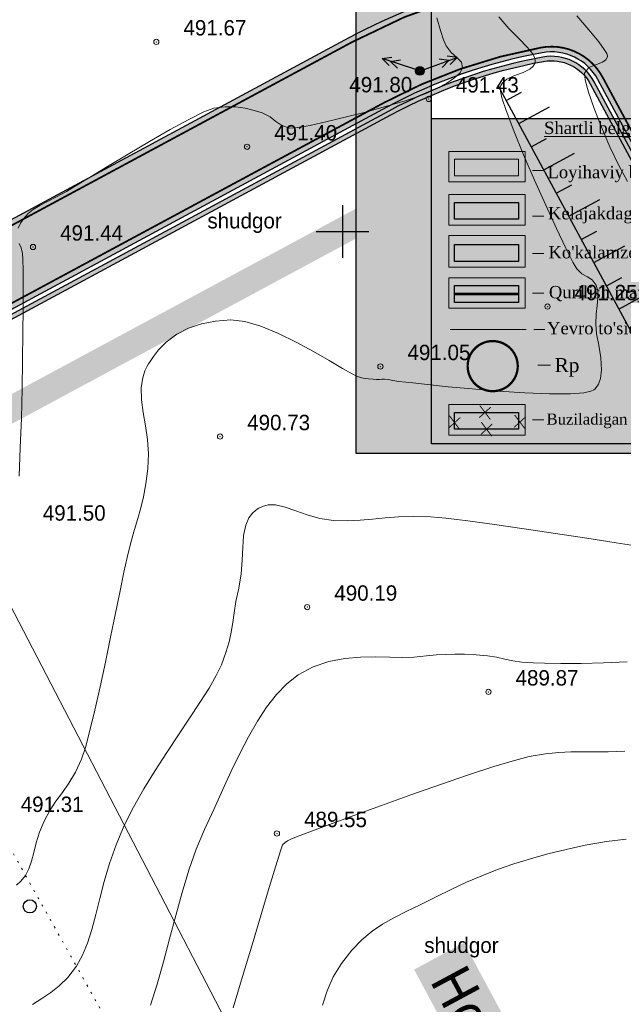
# Model space of a CAD drawing. Extents: x -516234 to 73329, y -4499813 to 47259.
# Tile 26 of 141: x 29548 to 29582, y 36943 to 36999. Entities that reach past the tile are written whole.
import ezdxf

# ---------------------------------------------------------------- set-up
doc = ezdxf.new("R2010")
doc.units = 0
doc.header["$LTSCALE"] = 0.5
doc.header["$MEASUREMENT"] = 0
doc.header["$PDMODE"] = 32
doc.header["$PDSIZE"] = 0.3
for name, pattern in [('( Hidden )', [0.375, 0.25, -0.125]), ('G_BUILDING_LINE', [3, 2, -1]), ('РА_КОНТУРЫ', [1.5, 0, -1.5])]:
    doc.linetypes.add(name, pattern=pattern)
for name, color, linetype in [('(001) Сетка', 92, 'Continuous'), ('(004) Точки рельефа', 7, 'Continuous'), ('(007) Здания', 7, 'Continuous'), ('(019) Связь', 3, 'ИК_КАБ_СВЯЗИ'), ('(022) Возд. Линии', 7, 'Continuous'), ('(031) Горизонтали', 42, 'Continuous'), ('(037) Контуры', 7, 'Continuous'), ('(038) Деревья', 7, 'Continuous'), ('01_Red', 7, 'Continuous'), ('1 devor', 7, 'Continuous'), ('108', 7, 'Continuous'), ('7_газон', 7, 'Continuous'), ('STOYANKA', 7, 'Continuous'), ("YO'LLLLLLLLLLLLLLLLLLLLL", 7, 'Continuous'), ('экспликация', 7, 'Continuous')]:
    doc.layers.add(name, color=color, linetype=linetype)
doc.layers.add('(032) Горизонтали утолщенные', color=32, linetype='Continuous', lineweight=30)
doc.layers.add('.', color=7, linetype='Continuous', lineweight=15)
doc.styles.add('BM-431', font='bm431.ttf')
doc.styles.add('D-431', font='d431.ttf')
doc.styles.add('MtXpl_Times_New_Roma', font='times.ttf')
doc.styles.get("Standard").update_dxf_attribs({"font": 'times.ttf'})
doc.linetypes.add('ИК_КАБ_СВЯЗИ', pattern='A,4,["o",Standard,S=0.5,R=0,X=0,Y=-0.125],4,-2', length=10)
doc.linetypes.add('ограждение2', pattern='A,0.25,-0.1,[132,ltypeshp.shx,S=0.1,R=0,X=-0.1,Y=0],-0.1,1', length=1.45)

# ---------------------------------------------------------------- blocks, each defined once
blk = doc.blocks.new('9633')
at = {"layer": '(031) Горизонтали', "color": 42, "linetype": 'Continuous', "lineweight": 0}
for points in [[(28613.18655056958, 36999.50616617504), (28613.86068361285, 36998.71808444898), (28614.42226600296, 36998.03572562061), (28614.74272415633, 36997.6019376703), (28614.88404426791, 36997.35997716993), (28614.92257303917, 36997.24479990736), (28614.92342591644, 36997.20233514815), (28614.90493243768, 36997.13217297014), (28614.82819203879, 36997.01464007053), (28614.63561628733, 36996.88158335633), (28614.29561866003, 36996.74643319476), (28613.86836989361, 36996.56299540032), (28613.6090960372, 36996.25661083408), (28613.644242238, 36995.86648180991), (28613.84122404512, 36995.16207200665), (28614.1657535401, 36994.23332706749), (28614.58354280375, 36993.17019263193), (28615.0603039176, 36992.06261434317), (28615.56174896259, 36991.00053783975), (28616.05359002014, 36990.07390876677)], [(28616.89849955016, 36969.28253194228), (28615.42293549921, 36969.51519610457), (28613.75009619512, 36969.7757389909), (28611.97414346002, 36970.04746088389), (28610.1892391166, 36970.31366206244), (28608.48954498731, 36970.55764281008), (28606.9692228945, 36970.76270340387), (28605.72243466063, 36970.91214412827), (28604.84334210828, 36970.98926526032), (28603.87350332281, 36971.01333021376), (28603.0258904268, 36970.98727259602), (28602.26374497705, 36970.9305747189), (28601.55030853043, 36970.86271889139), (28600.84882264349, 36970.80318742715), (28600.12252887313, 36970.7714626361), (28599.33466877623, 36970.78702683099), (28598.54581788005, 36970.898484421), (28597.83305136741, 36971.10199002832), (28597.18436027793, 36971.33835128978), (28596.58773565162, 36971.54837584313), (28596.031168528, 36971.67287132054), (28595.60668620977, 36971.67110950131), (28595.29640609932, 36971.59077388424), (28595.09196001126, 36971.49248788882), (28594.99017094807, 36971.42850559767), (28594.8927374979, 36971.3570277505), (28594.72225331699, 36971.20052346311), (28594.5216277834, 36970.93352329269), (28594.34058481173, 36970.52189242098), (28594.21809466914, 36969.92771387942), (28594.16540579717, 36969.25770670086), (28594.13371768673, 36968.52543538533), (28594.07422982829, 36967.74446443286), (28593.93814171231, 36966.9283583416), (28593.78190141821, 36966.17298334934), (28593.67628914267, 36965.5356107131), (28593.59400255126, 36964.97191246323), (28593.5077393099, 36964.43756063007), (28593.39019708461, 36963.88822724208), (28593.21407354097, 36963.27958433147), (28592.95206634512, 36962.56730392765), (28592.66187373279, 36961.96142302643), (28592.2474452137, 36961.24481179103), (28591.73350018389, 36960.43337962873), (28591.14475803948, 36959.54303595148), (28590.50593817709, 36958.5896901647), (28589.84175999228, 36957.58925167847), (28589.17694288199, 36956.55762990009), (28588.53620624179, 36955.51073423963), (28587.9442694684, 36954.46447410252), (28587.42585195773, 36953.43475890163), (28586.95539009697, 36952.32467614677), (28586.58066339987, 36951.25628676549), (28586.27859992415, 36950.23524707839), (28586.02612772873, 36949.26721341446), (28585.80017487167, 36948.35784209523), (28585.57766941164, 36947.51278944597), (28585.33553940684, 36946.73771179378), (28585.05071291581, 36946.03826546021), (28584.70011799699, 36945.42010677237), (28584.20793988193, 36944.77862154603), (28583.72744877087, 36944.29609964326), (28583.24391179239, 36943.9151568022), (28582.7425960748, 36943.57840876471), (28582.20876874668, 36943.2284712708)], [(28615.90149961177, 36957.66167117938), (28614.96556284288, 36957.61829290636), (28614.18248032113, 36957.61052418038), (28613.49265503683, 36957.61664410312), (28612.8364899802, 36957.61493177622), (28612.1543881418, 36957.58366630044), (28611.38675251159, 36957.50112677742), (28610.47398608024, 36957.34559230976), (28609.63461652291, 36957.1340906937), (28608.45416037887, 36956.77617539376), (28607.02008302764, 36956.30630189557), (28605.41984984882, 36955.75892569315), (28603.74092622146, 36955.16850227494), (28602.07077752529, 36954.56948713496), (28600.49686913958, 36953.99633576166), (28599.10666644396, 36953.48350364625), (28597.98763481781, 36953.06544628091), (28597.22723964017, 36952.77661915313), (28596.91294629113, 36952.65147775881), (28596.72031871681, 36952.5567301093), (28596.57376341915, 36952.4652765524), (28596.43731114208, 36952.31635414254), (28596.31668696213, 36951.97588375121), (28596.05280291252, 36951.13240950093), (28595.67532221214, 36949.89090947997), (28595.2139080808, 36948.35636177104), (28594.69822373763, 36946.63374445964), (28594.15793240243, 36944.82803563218), (28593.6226972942, 36943.04421337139)], [(28608.74432087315, 36999.46203309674), (28609.31195468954, 36998.79803564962), (28609.88337082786, 36998.22117544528), (28610.37680266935, 36997.71851901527), (28610.66045228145, 36997.36112929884), (28610.78090998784, 36997.11483703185), (28610.80746051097, 36996.95944732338), (28610.80264698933, 36996.88408360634), (28610.78211307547, 36996.79864516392), (28610.70164369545, 36996.65041805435), (28610.49931882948, 36996.47412142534), (28610.12446615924, 36996.29538299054), (28609.58831032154, 36996.09899781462), (28609.19310569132, 36995.90850186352), (28608.96364487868, 36995.71652854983), (28608.85943154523, 36995.55458434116), (28608.82532965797, 36995.46130755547), (28608.81682411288, 36995.40270010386), (28608.83019945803, 36995.22944948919), (28608.92026422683, 36994.84156392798), (28609.15432037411, 36994.11925481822), (28609.59427026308, 36992.95917563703), (28610.15158608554, 36991.60727937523), (28610.77656502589, 36990.16422962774), (28611.41950426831, 36988.73068999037), (28612.03070099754, 36987.40732405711), (28612.56045239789, 36986.29479542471), (28612.95905565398, 36985.49376768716), (28613.17680795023, 36985.1049044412), (28613.47147583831, 36984.82534848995), (28613.77790372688, 36984.65613914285), (28614.06042203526, 36984.48226564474), (28614.28336118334, 36984.1887172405), (28614.37447669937, 36983.85262191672), (28614.38159735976, 36983.46815532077), (28614.34040763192, 36983.0309118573), (28614.28659198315, 36982.53648593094), (28614.25583488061, 36981.98047194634), (28614.30605610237, 36981.42028203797), (28614.42366260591, 36980.75903793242), (28614.54073613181, 36980.05503669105), (28614.58935841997, 36979.36657537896), (28614.53333028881, 36978.86617070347), (28614.41311517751, 36978.53983422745), (28614.28758633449, 36978.3525898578), (28614.20957624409, 36978.2694607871), (28614.14942313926, 36978.22411385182), (28613.97081592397, 36978.14673723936), (28613.56969494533, 36978.06179261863), (28612.82132662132, 36978.00054037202), (28611.61793051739, 36977.99452105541), (28610.21437976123, 36978.04998624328), (28608.71519401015, 36978.14882887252), (28607.22489292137, 36978.27294187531), (28605.84799615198, 36978.40421818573), (28604.68902335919, 36978.52455073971), (28603.85249420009, 36978.61583246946), (28603.44292833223, 36978.65995631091), (28603.05666608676, 36978.70597518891), (28602.71561392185, 36978.76087857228), (28602.43704116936, 36978.8087556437), (28602.23821716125, 36978.83369558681), (28602.07297234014, 36978.83163991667), (28601.94117653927, 36978.81855277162), (28601.77596498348, 36978.81672504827), (28601.58484688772, 36978.82750112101), (28601.32858415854, 36978.8504569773), (28601.02334682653, 36978.89680671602), (28600.68530492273, 36978.97776443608), (28600.38599141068, 36979.12668315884), (28599.83465096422, 36979.44838670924), (28599.08577814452, 36979.89129582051), (28598.19386751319, 36980.4038312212), (28597.21341363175, 36980.93441364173), (28596.19891106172, 36981.43146381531), (28595.20485436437, 36981.84340246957), (28594.28573810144, 36982.11865033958), (28593.49605683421, 36982.20562815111), (28592.62331105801, 36982.13487000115), (28591.82123042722, 36981.98034937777), (28591.08782560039, 36981.73477442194), (28590.42110723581, 36981.39085326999), (28589.81908599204, 36980.94129406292), (28589.38271408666, 36980.50068716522), (28589.08115970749, 36980.12055553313), (28588.8921345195, 36979.84260396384), (28588.80117750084, 36979.69609403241), (28588.72694191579, 36979.56532520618), (28588.60330538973, 36979.30164028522), (28588.47445864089, 36978.90049803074), (28588.39299132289, 36978.35446980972), (28588.40345631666, 36977.65249947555), (28588.49608703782, 36976.92701579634), (28588.62522874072, 36976.17596287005), (28588.7452266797, 36975.39728479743), (28588.81042610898, 36974.58892568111), (28588.77517228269, 36973.74882962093), (28588.65210130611, 36972.86671679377), (28588.51319483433, 36972.13799570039), (28588.35865986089, 36971.50200728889), (28588.18870337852, 36970.89809250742), (28588.00353237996, 36970.26559230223), (28587.80335385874, 36969.54384762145), (28587.58837480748, 36968.67219940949), (28587.40798302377, 36967.84823532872), (28587.18444751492, 36966.77443043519), (28586.92737637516, 36965.51759445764), (28586.64637769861, 36964.14453713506), (28586.35105957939, 36962.72206819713), (28586.05103011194, 36961.31699737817), (28585.75589739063, 36959.99613441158), (28585.47526950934, 36958.82628902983), (28585.21875456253, 36957.87427096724), (28584.99596064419, 36957.20688995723), (28584.645527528, 36956.4545026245), (28584.27765067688, 36955.8381741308), (28583.90381030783, 36955.30519186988), (28583.53548663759, 36954.80284323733), (28583.18415988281, 36954.27841562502), (28582.86131026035, 36953.67919642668), (28582.60314188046, 36953.04189990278), (28582.4181530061, 36952.44329809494), (28582.27626508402, 36951.89076507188), (28582.14739956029, 36951.39167489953), (28582.00147788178, 36950.95340164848), (28581.80842149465, 36950.58331938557), (28581.54384019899, 36950.25484626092), (28581.28364545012, 36950.02934645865)], [(28615.9825733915, 36952.64459278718), (28614.86451902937, 36952.50894983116), (28613.65452038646, 36952.30048815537), (28612.56377322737, 36952.0679294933), (28611.5267287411, 36951.81378570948), (28610.53630187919, 36951.53728608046), (28609.58540759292, 36951.23765987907), (28608.66696083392, 36950.91413638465), (28607.77387655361, 36950.5659448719), (28606.8990697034, 36950.19231461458), (28606.03545523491, 36949.79247489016), (28605.17594809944, 36949.36565497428), (28604.27043500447, 36948.91499914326), (28603.47415179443, 36948.53010287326), (28602.76560644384, 36948.17465963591), (28602.12330692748, 36947.8123629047), (28601.52576122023, 36947.40690615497), (28600.95147729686, 36946.92198286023), (28600.3789631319, 36946.32128649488), (28599.78672670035, 36945.56851053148), (28599.31510621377, 36944.80961935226), (28598.96303847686, 36944.02465026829), (28598.70001654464, 36943.20871212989)], [(28605.20648210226, 36999.39533572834), (28605.42135482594, 36998.6852049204), (28605.60058854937, 36998.14579050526), (28605.73819559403, 36997.80727293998), (28606.0248473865, 36997.42397739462), (28606.35164412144, 36997.13771605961), (28606.60763470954, 36996.87587294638), (28606.6818680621, 36996.56583206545), (28606.53818969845, 36996.27466689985), (28606.22109933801, 36995.97790795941), (28605.7728045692, 36995.6806318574), (28605.23551298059, 36995.38791520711), (28604.6514321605, 36995.10483461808), (28604.14677610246, 36994.91223519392), (28603.34968193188, 36994.65749601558), (28602.34645025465, 36994.36425513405), (28601.22338167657, 36994.05615060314), (28600.06677680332, 36993.75682047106), (28598.96293624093, 36993.48990279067), (28597.99816059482, 36993.27903561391), (28597.25875047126, 36993.14785699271), (28596.8310064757, 36993.1200049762), (28596.38389779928, 36993.26311441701), (28596.05597435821, 36993.50255975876), (28595.72611761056, 36993.76742834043), (28595.27320901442, 36993.98680749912), (28594.8125268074, 36994.12657279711), (28594.31347299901, 36994.2507323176), (28593.76899912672, 36994.33177404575), (28593.17205672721, 36994.34218596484), (28592.51559733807, 36994.25445605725), (28591.95758025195, 36994.0459227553), (28591.10583141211, 36993.6214724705), (28590.04619215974, 36993.03954381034), (28588.86450383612, 36992.35857538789), (28587.64660778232, 36991.6370058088), (28586.47834533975, 36990.9332736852), (28585.44555784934, 36990.30581762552), (28584.63408665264, 36989.81307623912), (28584.12977309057, 36989.51348813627), (28583.5704872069, 36989.21097225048), (28583.06080230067, 36988.95247609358), (28582.61352428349, 36988.72050452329), (28582.24145906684, 36988.49756239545), (28581.95741256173, 36988.26615456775), (28581.7010925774, 36987.98264598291), (28581.51625620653, 36987.71553773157), (28581.39495690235, 36987.43443459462)], [(28581.44188276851, 36986.5587656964), (28581.55918061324, 36986.30810330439), (28581.64216411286, 36985.98512642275), (28581.65645020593, 36985.66931585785), (28581.66694017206, 36985.00924362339), (28581.67216586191, 36984.05466525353), (28581.67065912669, 36982.85533628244), (28581.66095181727, 36981.46101224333), (28581.64157578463, 36979.9214486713), (28581.6110628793, 36978.28640110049), (28581.56794495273, 36976.60562506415), (28581.51075385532, 36974.92887609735), (28581.43802143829, 36973.30590973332)]]:
    blk.add_lwpolyline(points, dxfattribs=at)
at = {"layer": '(004) Точки рельефа', "lineweight": 0, "style": 'D-431'}
for s, p in [('491.67', (28590.79383431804, 36998.39526579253)), ('491.80', (28600.23345513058, 36995.15748633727)), ('491.43', (28606.29683431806, 36995.14745219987)), ('491.40', (28595.95783431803, 36992.42145220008)), ('491.44', (28583.77463431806, 36986.71855220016)), ('491.25', (28613.05323431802, 36983.32329783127)), ('491.05', (28603.543034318, 36979.91535220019)), ('490.73', (28594.42053431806, 36975.92785220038)), ('491.50', (28582.78713431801, 36970.77775220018)), ('490.19', (28599.37948877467, 36966.22098192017)), ('489.87', (28609.693734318, 36961.39465219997)), ('491.31', (28581.53183431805, 36954.19615220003)), ('489.55', (28597.65653431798, 36953.33265220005))]:
    blk.add_text(s, height=0.875, dxfattribs=at).set_placement(p)
at = {"layer": '(037) Контуры', "linetype": 'РА_КОНТУРЫ', "lineweight": 0, "ltscale": 0.5, "style": 'BM-431'}
for p in [(28592.1575808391, 36987.41330770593), (28604.49789822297, 36946.17183750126)]:
    blk.add_text('shudgor', height=0.875, dxfattribs=at).set_placement(p)
blk = doc.blocks.new('kjj')
at = {"layer": '(022) Возд. Линии', "color": 6, "lineweight": 30, "flags": 128}
for points in [[(280347.8882863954, 4264357.267439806), (280347.2748176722, 4264358.05694387)], [(280292.2187943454, 4264314.010547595), (280348.6534160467, 4264357.86244809)], [(280346.7038292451, 4264356.347080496), (280345.4768917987, 4264357.926088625)], [(280344.3349149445, 4264354.506361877), (280343.1079774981, 4264356.085370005)], [(280345.5193720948, 4264355.426721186), (280344.9059033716, 4264356.216225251)], [(280341.966000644, 4264352.665643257), (280340.7390631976, 4264354.244651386)], [(280343.1504577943, 4264353.586002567), (280342.5369890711, 4264354.375506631)], [(280339.5970863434, 4264350.824924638), (280338.370148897, 4264352.403932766)], [(280340.7815434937, 4264351.745283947), (280340.1680747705, 4264352.534788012)], [(280338.4126291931, 4264349.904565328), (280337.7991604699, 4264350.694069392)], [(280337.2281720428, 4264348.984206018), (280336.0012345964, 4264350.563214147)]]:
    blk.add_lwpolyline(points, dxfattribs=at)
blk = doc.blocks.new('345')
at = {"color": 6, "lineweight": 30}
for points, elevation in [([(22762368.85675858, 521682.9312954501), (22762369.3451204, 521681.8847036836)], -419.6640572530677), ([(22762353.09207296, 521674.1566153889), (22762370.00763466, 521682.1924965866)], -419.6640572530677), ([(22762366.187624, 521681.6827453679), (22762366.67598581, 521680.6361536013)], -419.6640572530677), ([(22762367.77727546, 521681.8274762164), (22762368.04702114, 521681.2470277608)], -419.6640572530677), ([(22762363.51848942, 521680.4341952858), (22762364.00685123, 521679.3876035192)], -419.6640572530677), ([(22762365.10814087, 521680.5789261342), (22762365.37788656, 521679.9984776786)], -419.6640572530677), ([(22762362.43900629, 521679.3303760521), (22762362.70875197, 521678.7499275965)], -419.6640572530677), ([(22762360.86109172, 521679.1622420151), (22762361.34945353, 521678.1156502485)], -419.6640572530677), ([(22762358.11994831, 521677.8526456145), (22762358.60831012, 521676.8060538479)], -839.3281145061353), ([(22762359.69786288, 521678.0207796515), (22762359.96760856, 521677.4403311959)], -839.3281145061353), ([(22762356.84025374, 521676.6505545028), (22762357.10999943, 521676.0701060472)], -419.6640572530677), ([(22762355.26233917, 521676.4824204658), (22762355.75070099, 521675.4358286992)], -419.6640572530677), ([(22762354.28842517, 521675.4291314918), (22762354.55817086, 521674.8486830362)], -419.6640572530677)]:
    blk.add_lwpolyline(points, dxfattribs=dict(at, elevation=elevation))
blk = doc.blocks.new('108')
at = {"layer": '108'}
blk.add_hatch(color=255, dxfattribs=at).paths.add_polyline_path([(0.24, 0, 1), (-0.24, 0, 1)])
for radius in [0.25, 0.24]:
    blk.add_circle((0, 0), radius, dxfattribs=at)
blk = doc.blocks.new('d')
at = {"layer": '(038) Деревья'}
blk.add_ellipse((0, 0), major_axis=(0.2651650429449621, 0.2651650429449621), ratio=0.9999999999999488, start_param=5.497787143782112, end_param=11.7809724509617, dxfattribs=at)
blk = doc.blocks.new('Setka')
at = {"layer": '(001) Сетка'}
for p, q in [((0, 1.5), (0, -1.5)), ((-1.5, 0), (1.5, 0))]:
    blk.add_line(p, q, dxfattribs=at)
blk = doc.blocks.new('strela1')
at = {"layer": '(022) Возд. Линии'}
for p, q in [((-2, 0), (-1.5, 0.25)), ((0, 0), (-2, 0)), ((-2, 0), (-1.5, -0.25)), ((-1.5, 0), (-1, 0.25)), ((-1.5, 0), (-1, -0.25))]:
    blk.add_line(p, q, dxfattribs=at)
blk = doc.blocks.new('strela2')
at = {"layer": '(022) Возд. Линии'}
for p, q in [((0, 0), (2, 0)), ((1.5, 0), (1, 0.25)), ((1.5, 0), (1, -0.25)), ((2, 0), (1.5, 0.25)), ((2, 0), (1.5, -0.25))]:
    blk.add_line(p, q, dxfattribs=at)
blk = doc.blocks.new('уфывсми ис')
at = {"color": 1, "const_width": 0.1125}
for points in [[(348993.3081389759, 4123795.696172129), (348991.8819234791, 4123794.395449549)], [(348991.9396004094, 4123795.918998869), (348993.2504620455, 4123794.172622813)]]:
    blk.add_lwpolyline(points, dxfattribs=at)
blk = doc.blocks.new('gfdfh')
at = {"layer": '.', "true_color": 0x991b1e}
h = blk.add_hatch(color=244, dxfattribs=at)
h.dxf.hatch_style = 1
h.paths.add_polyline_path([(29898.37462960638, 36918.03426572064), (29903.57908929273, 36918.03426572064), (29903.57908929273, 36916.66423345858), (29898.37462960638, 36916.66423345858)])
at = {"layer": '.', "true_color": 0xfeeab9}
h = blk.add_hatch(color=254, dxfattribs=at)
h.dxf.hatch_style = 1
h.paths.add_polyline_path([(29898.37462960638, 36914.51642351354), (29903.57908929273, 36914.51642351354), (29903.57908929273, 36913.14639125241), (29898.37462960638, 36913.14639125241)])
at = {"layer": '.', "true_color": 0x58ba48}
h = blk.add_hatch(color=85, dxfattribs=at)
h.dxf.hatch_style = 1
h.paths.add_polyline_path([(29898.37462960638, 36911.08166841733), (29903.57908929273, 36911.08166841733), (29903.57908929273, 36909.71163615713), (29898.37462960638, 36909.71163615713)])
at = {"layer": '01_Red', "true_color": 0xffffff}
h = blk.add_hatch(color=7, dxfattribs=at)
h.dxf.hatch_style = 1
h.paths.add_polyline_path([(29924.54152492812, 36894.87912784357), (29896.49435252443, 36894.87912784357), (29896.49435252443, 36921.34422188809), (29924.54152492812, 36921.34422188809)])
at = {"layer": '(007) Здания', "color": 18, "true_color": 0x000000}
blk.add_lwpolyline([(29924.54152492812, 36894.87912784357), (29896.49435252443, 36894.87912784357), (29896.49435252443, 36921.34422188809), (29924.54152492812, 36921.34422188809)], close=True, dxfattribs=at)
at = {"layer": '(007) Здания', "color": 18, "linetype": 'ограждение2', "ltscale": 3, "true_color": 0x000000, "const_width": 0.1}
blk.add_lwpolyline([(29897.9947629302, 36904.17580143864), (29904.2201055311, 36904.17580143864)], dxfattribs=at)
at = {"layer": '.', "color": 7}
for p, q in [((29897.9000352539, 36918.6663916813), (29904.1253778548, 36918.6663916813)), ((29897.9000352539, 36916.18720596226), (29897.9000352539, 36918.6663916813)), ((29904.1253778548, 36918.6663916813), (29904.1253778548, 36916.18720596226)), ((29904.1253778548, 36916.18720596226), (29897.9000352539, 36916.18720596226)), ((29897.9000352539, 36915.1485494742), (29904.1253778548, 36915.1485494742)), ((29897.9000352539, 36912.66936375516), (29897.9000352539, 36915.1485494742)), ((29904.1253778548, 36915.1485494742), (29904.1253778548, 36912.66936375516)), ((29904.1253778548, 36912.66936375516), (29897.9000352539, 36912.66936375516)), ((29897.9000352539, 36911.81854467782), (29904.1253778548, 36911.81854467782)), ((29897.9000352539, 36909.33935895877), (29897.9000352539, 36911.81854467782)), ((29897.9000352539, 36909.23460865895), (29897.9000352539, 36911.71379437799)), ((29904.1253778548, 36911.81854467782), (29904.1253778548, 36909.33935895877)), ((29904.1253778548, 36911.71379437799), (29904.1253778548, 36909.23460865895)), ((29904.1253778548, 36909.23460865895), (29897.9000352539, 36909.23460865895)), ((29897.9000352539, 36908.3837895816), (29904.1253778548, 36908.3837895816)), ((29897.9000352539, 36905.90460386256), (29897.9000352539, 36908.3837895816)), ((29904.1253778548, 36908.3837895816), (29904.1253778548, 36905.90460386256)), ((29904.1253778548, 36905.90460386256), (29897.9000352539, 36905.90460386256)), ((29897.90003525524, 36898.072785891), (29904.1253778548, 36898.072785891)), ((29897.90003525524, 36895.59360017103), (29897.90003525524, 36898.072785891)), ((29904.1253778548, 36898.072785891), (29904.1253778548, 36895.59360017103)), ((29904.1253778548, 36895.59360017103), (29897.90003525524, 36895.59360017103))]:
    blk.add_line(p, q, dxfattribs=at)
at = {"layer": '.', "color": 7, "lineweight": 30}
for p, q in [((29898.37462960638, 36914.51642351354), (29903.57908929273, 36914.51642351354)), ((29898.37462960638, 36913.14639125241), (29898.37462960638, 36914.51642351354)), ((29903.57908929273, 36914.51642351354), (29903.57908929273, 36913.14639125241)), ((29903.57908929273, 36913.14639125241), (29898.37462960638, 36913.14639125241)), ((29898.37462960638, 36911.08166841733), (29903.57908929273, 36911.08166841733)), ((29898.37462960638, 36909.71163615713), (29898.37462960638, 36911.08166841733)), ((29903.57908929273, 36911.08166841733), (29903.57908929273, 36909.71163615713)), ((29903.57908929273, 36909.71163615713), (29898.37462960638, 36909.71163615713)), ((29898.37462960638, 36907.75166362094), (29903.57908929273, 36907.75166362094)), ((29898.37462960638, 36906.38163136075), (29898.37462960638, 36907.75166362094)), ((29903.57908929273, 36907.75166362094), (29903.57908929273, 36906.38163136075)), ((29903.57908929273, 36906.38163136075), (29898.37462960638, 36906.38163136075)), ((29898.37462960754, 36897.44065992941), (29903.57908929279, 36897.44065992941)), ((29898.37462960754, 36896.07062766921), (29898.37462960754, 36897.44065992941)), ((29903.57908929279, 36897.44065992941), (29903.57908929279, 36896.07062766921)), ((29903.57908929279, 36896.07062766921), (29898.37462960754, 36896.07062766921))]:
    blk.add_line(p, q, dxfattribs=at)
at = {"layer": '.'}
for points in [[(29898.37462960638, 36918.03426572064), (29903.57908929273, 36918.03426572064), (29903.57908929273, 36916.66423345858), (29898.37462960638, 36916.66423345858)], [(29898.37462960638, 36914.51642351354), (29903.57908929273, 36914.51642351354), (29903.57908929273, 36913.14639125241), (29898.37462960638, 36913.14639125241)], [(29898.37462960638, 36911.08166841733), (29903.57908929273, 36911.08166841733), (29903.57908929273, 36909.71163615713), (29898.37462960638, 36909.71163615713)], [(29898.37462960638, 36907.75166362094), (29903.57908929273, 36907.75166362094), (29903.57908929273, 36906.38163136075), (29898.37462960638, 36906.38163136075)], [(29898.37462960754, 36897.44065992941), (29903.57908929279, 36897.44065992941), (29903.57908929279, 36896.07062766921), (29898.37462960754, 36896.07062766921)]]:
    blk.add_lwpolyline(points, close=True, dxfattribs=at)
for points in [[(29904.7111308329, 36917.09812540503), (29905.61819136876, 36917.09812540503)], [(29904.7111308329, 36913.40166617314), (29905.61819136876, 36913.40166617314)], [(29904.7111308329, 36910.36047529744), (29905.61819136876, 36910.36047529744)], [(29904.7111308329, 36907.14033399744), (29905.61819136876, 36907.14033399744)], [(29904.80585850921, 36904.16707094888), (29905.71291904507, 36904.16707094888)], [(29904.71113083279, 36896.82933030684), (29905.61819136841, 36896.82933030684)]]:
    blk.add_lwpolyline(points, dxfattribs=at)
at = {"layer": '.', "color": 1}
blk.add_lwpolyline([(29905.13345701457, 36901.26771517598), (29906.16420762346, 36901.26771517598)], dxfattribs=at)
at = {"color": 1, "linetype": 'G_BUILDING_LINE', "lineweight": 30, "const_width": 0.2178720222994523}
blk.add_lwpolyline([(29898.37462960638, 36907.06664749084), (29903.57908929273, 36907.06664749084)], dxfattribs=at)
at = {"color": 1, "lineweight": 30, "const_width": 0.1856863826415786}
blk.add_lwpolyline([(29901.47233412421, 36903.23773110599, 0.9999999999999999), (29901.47233412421, 36899.16486242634, 0.4142135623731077), (29903.50876846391, 36901.2012967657, 0.4142135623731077)], format="xyb", close=True, dxfattribs=at)
at = {"color": 1, "lineweight": 30}
blk.add_circle((29901.47233412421, 36901.2012967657), 2.036434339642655, dxfattribs=at)
at = {"layer": '.', "xscale": 0.6536160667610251, "yscale": 0.6536160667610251, "zscale": 0.6536160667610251}
for p in [(-198206.3200194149, -2658481.257311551), (-198208.7926634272, -2658482.092773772), (-198203.4805153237, -2658482.043145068), (-198206.1904335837, -2658482.627343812)]:
    blk.add_blockref('уфывсми ис', p, dxfattribs=at)
at = {"layer": '.', "color": 0, "style": 'MtXpl_Times_New_Roma'}
for s, height, p in [('%%UShartli belgilar:', 1.00210323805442, (29905.64922145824, 36920.0750462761)), ('Loyihaviy bino va inshootlar', 1.00210323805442, (29905.92626976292, 36916.48425361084)), ('Kelajakdagi bino va inshootlar ', 1.00210323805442, (29905.96807451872, 36913.13485374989)), ("Ko'kalamzor", 1.00210323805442, (29906.00583497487, 36909.96117444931)), ('Qurilish maydoni chegarasi', 1.00210323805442, (29906.03924374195, 36906.71999997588)), ("Yevro to'siq (кассетны)", 1.00210323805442, (29905.89265444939, 36903.7899865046)), ('Buziladigan bino va inshootlar ', 0.9018929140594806, (29905.84516295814, 36896.44487869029))]:
    blk.add_text(s, height=height, dxfattribs=at).set_placement(p)
at = {"layer": '.', "color": 1, "style": 'MtXpl_Times_New_Roma'}
blk.add_text('Rp  ', height=1.138753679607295, dxfattribs=at).set_placement((29906.51429670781, 36900.7145185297))

msp = doc.modelspace()

# ---------------------------------------------------------------- hatches: boundary and pattern name
at = {"layer": '7_газон', "lineweight": 0, "true_color": 0x5c5c5c, "transparency": 33554687}
h = msp.add_hatch(color=251, dxfattribs=at)
h.dxf.hatch_style = 1
edge = h.paths.add_edge_path(flags=16)
edge.add_line((29676.9670253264, 36922.96084250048), (29652.77291892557, 36909.92828613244))
edge.add_arc((29654.19563818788, 36907.28709892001), 2.999999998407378, 118.3098620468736, 208.3098621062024)
edge.add_line((29651.55445097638, 36905.86437965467), (29669.68837844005, 36872.19990448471))
edge.add_arc((29672.32956565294, 36873.62262374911), 2.999999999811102, 208.30986207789, 298.2780487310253)
edge.add_line((29673.75081818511, 36870.98064698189), (29697.06899177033, 36883.5246684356))
edge.add_arc((29695.17398839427, 36887.04730412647), 4.000000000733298, 298.2780487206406, 388.3063323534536)
edge.add_line((29698.69568820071, 36888.94404619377), (29681.03101944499, 36921.74221183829))
edge.add_arc((29678.3897445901, 36920.31965528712), 3.00000000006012, 28.30633236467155, 118.3098620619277)
edge = h.paths.add_edge_path(flags=16)
edge.add_arc((29582.9855072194, 36967.89968877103), 30.00000001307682, 100.3549001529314, 118.3098620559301)
edge.add_line((29568.75831457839, 36994.31156091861), (29528.13142186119, 36972.42721186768))
edge.add_arc((29529.55414112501, 36969.78602465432), 2.999999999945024, 118.3098620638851, 225.976051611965)
edge.add_arc((29494.80619221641, 36933.83355539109), 46.99999999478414, 28.309861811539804, 45.97605160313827, ccw=False)
edge.add_line((29536.18479198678, 36956.12282367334), (29686.13726511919, 36677.7456560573))
edge.add_arc((29688.77845233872, 36679.16837530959), 2.999999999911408, 208.3098618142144, 354.8617095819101)
edge.add_line((29691.76639664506, 36678.8996955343), (29699.50725581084, 36764.98453772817))
edge.add_arc((29669.62781274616, 36767.67133548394), 30.00000000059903, 354.8617095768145, 388.3098620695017)
edge.add_line((29696.03968487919, 36781.89852812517), (29580.77358266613, 36995.88266607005))
edge.add_arc((29578.13239545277, 36994.45994680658), 2.999999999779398, 28.30986205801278, 100.3549001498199)
edge = h.paths.add_edge_path()
edge.add_line((29429.45156085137, 37065.40154354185), (29443.21523881, 37039.99022628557))
edge.add_line((29443.21523881, 37039.99022628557), (29467.007078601, 36995.82219918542))
edge.add_arc((29480.21301466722, 37002.93579550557), 14.99999999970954, 208.3098620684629, 253.3098622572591)
edge.add_line((29475.90507996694, 36988.56771635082), (29508.30438760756, 36978.85353674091))
edge.add_arc((29494.80619219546, 36933.83355536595), 47.00000002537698, 63.28493720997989, 73.30986224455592, ccw=False)
edge.add_arc((29520.43076144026, 36984.74898970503), 10.00000000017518, 243.284937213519, 298.3098620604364)
edge.add_line((29525.17315898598, 36975.94503232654), (29566.62423568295, 36998.27334173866))
edge.add_arc((29582.98550721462, 36967.89968878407), 34.49999999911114, 90.70226828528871, 118.3098620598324, ccw=False)
edge.add_line((29582.56265496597, 37002.39709732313), (29601.16238589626, 37002.62508366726))
edge.add_arc((29600.79468828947, 37032.62283022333), 29.99999999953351, 270.7022682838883, 298.3364137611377)
edge.add_line((29615.03411904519, 37006.21755401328), (29627.39519750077, 37012.88344606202))
edge.add_arc((29631.42970288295, 37005.4019511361), 8.500000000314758, 28.306332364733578, 118.3364137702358, ccw=False)
edge.add_line((29638.91331497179, 37009.43252803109), (29702.65760048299, 36891.0778810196))
edge.add_arc((29695.17398839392, 36887.04730412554), 8.499999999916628, -61.72195127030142, 28.306332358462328, ccw=False)
edge.add_line((29699.20087056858, 36879.56170328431), (29664.33022544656, 36860.80302483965))
edge.add_arc((29666.69897966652, 36856.39973022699), 5.000000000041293, 118.2780487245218, 208.3098620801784)
edge.add_line((29662.29700097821, 36854.02853145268), (29700.001465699, 36784.03260702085))
edge.add_arc((29669.62781274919, 36767.67133548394), 34.49999999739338, -5.138290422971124, 28.30986207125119, ccw=False)
edge.add_line((29703.98917227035, 36764.58151806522), (29695.14768138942, 36666.25672866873))
edge.add_arc((29710.0874029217, 36664.91332979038), 15.00000000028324, 174.8617095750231, 208.3098618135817)
edge.add_line((29696.8814668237, 36657.7997335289), (29738.10817600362, 36581.26498698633))
edge.add_arc((29696.72957622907, 36558.97571869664), 47.00000000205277, -16.690138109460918, 28.3098618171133, ccw=False)
edge.add_line((29741.74955749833, 36545.47752301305), (29732.03538262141, 36513.07823193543))
edge.add_arc((29746.40346174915, 36508.77029714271), 14.99999999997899, 163.309861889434, 208.3098620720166)
edge.add_line((29733.19752568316, 36501.65670082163), (29762.25672105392, 36447.71016536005))
edge.add_line((29762.25672105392, 36447.71016536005), (29788.31828072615, 36389.8396773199))
edge.add_line((29788.31828072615, 36389.8396773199), (29723.7285416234, 36509.74639209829))
edge.add_line((29723.7285416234, 36509.74639209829), (29735.04445390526, 36547.48789258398))
edge.add_arc((29696.7295762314, 36558.97571869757), 39.9999999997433, 343.3098618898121, 388.3098618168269)
edge.add_line((29731.94540582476, 36577.94530873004), (29530.02202180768, 36952.80314541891))
edge.add_arc((29494.80619221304, 36933.83355538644), 40.00000000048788, 28.30986181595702, 73.30986225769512)
edge.add_line((29506.29401808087, 36972.14843313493), (29468.5366372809, 36983.46910649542))
edge.add_line((29468.5366372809, 36983.46910649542), (29424.2348273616, 37065.40154354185))
edge = h.paths.add_edge_path(flags=16)
edge.add_line((29653.96902770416, 36965.66145273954), (29629.77229082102, 36952.62747941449))
edge.add_arc((29631.19501008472, 36949.98629220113), 2.999999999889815, 118.3098620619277, 208.3098620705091)
edge.add_line((29628.55382287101, 36948.56357293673), (29646.57493355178, 36915.10853490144))
edge.add_arc((29649.2161207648, 36916.53125416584), 2.999999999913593, 208.3098620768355, 298.3098620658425)
edge.add_line((29650.63884002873, 36913.89006695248), (29674.83351591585, 36926.92293008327))
edge.add_arc((29673.4107966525, 36929.56411729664), 2.999999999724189, 298.3098620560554, 388.3063323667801)
edge.add_line((29676.05207150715, 36930.98667384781), (29658.03302182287, 36964.44282207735))
edge.add_arc((29655.3917469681, 36963.02026552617), 2.999999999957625, 28.30633236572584, 118.3098620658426)
edge = h.paths.add_edge_path(flags=16)
edge.add_line((29653.05407388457, 36973.68728408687), (29634.95140268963, 37007.29869320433))
edge.add_arc((29631.42970288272, 37005.4019511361), 4.00000000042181, 28.30633236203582, 118.3364137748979)
edge.add_line((29629.53111211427, 37008.92265463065), (29617.1700336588, 37002.25676258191))
edge.add_arc((29600.79468827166, 37032.6228302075), 34.49999999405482, 278.95978604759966, 298.33641380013, ccw=False)
edge.add_arc((29606.63498333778, 36995.58040921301), 3.000000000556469, 98.95978601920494, 208.3098621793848)
edge.add_line((29603.99379612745, 36994.15768994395), (29623.57430544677, 36957.80772818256))
edge.add_arc((29626.21549265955, 36959.23044744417), 2.9999999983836, 208.3098620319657, 298.3098620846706)
edge.add_line((29627.6382119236, 36956.58926023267), (29651.83551829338, 36969.62354032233))
edge.add_arc((29650.41279902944, 36972.26472753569), 3.000000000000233, 298.3098620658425, 388.306332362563)
at = {"layer": "YO'LLLLLLLLLLLLLLLLLLLLL", "true_color": 0x00bfff}
h = msp.add_hatch(color=140, dxfattribs=at)
h.dxf.hatch_style = 1
edge = h.paths.add_edge_path(flags=16)
edge.add_line((29604.43399398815, 36994.39480983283), (29670.12857632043, 36872.43702437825))
edge.add_arc((29672.32956566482, 36873.62262376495), 2.499999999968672, 208.309862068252, 298.278048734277)
edge.add_line((29673.51394277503, 36871.42097645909), (29696.83211634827, 36883.96499789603))
edge.add_arc((29695.17398839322, 36887.04730412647), 3.500000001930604, 298.2780487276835, 388.3063323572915)
edge.add_line((29698.25547572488, 36888.70695343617), (29634.51119021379, 37007.06160044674))
edge.add_arc((29631.42970288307, 37005.4019511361), 3.500000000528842, 28.30633237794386, 118.3364137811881)
edge.add_line((29629.76843596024, 37008.48256669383), (29617.40735750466, 37001.8166746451))
edge.add_arc((29600.79468829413, 37032.6228302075), 34.99999998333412, 278.9597860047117, 298.3364137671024, ccw=False)
edge.add_arc((29606.63498333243, 36995.58040921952), 2.500000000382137, 98.95978600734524, 208.3098620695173)
edge = h.paths.add_edge_path()
edge.add_arc((29600.79468828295, 37032.62283023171), 34.75000000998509, 278.9597860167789, 298.3364137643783)
edge.add_line((29617.28869558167, 37002.0367186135), (29629.64977403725, 37008.70261066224))
edge.add_arc((29631.42970288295, 37005.40195113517), 3.750000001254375, 28.306332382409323, 118.33641377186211, ccw=False)
edge.add_line((29634.73129645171, 37007.18014682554), (29698.4755819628, 36888.82549981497))
edge.add_arc((29695.17398839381, 36887.04730412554), 3.750000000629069, -61.72195127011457, 28.306332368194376, ccw=False)
edge.add_line((29696.9505540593, 36883.74483316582), (29673.63238048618, 36871.20081172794))
edge.add_arc((29672.32956566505, 36873.62262376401), 2.74999999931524, 208.3098620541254, 298.2780487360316, ccw=False)
edge.add_line((29669.90847738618, 36872.3184644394), (29604.2138950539, 36994.27624989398))
edge.add_arc((29606.63498333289, 36995.58040921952), 2.750000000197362, 98.9597860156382, 208.3098620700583, ccw=False)
edge = h.paths.add_edge_path()
edge.add_line((29596.94986710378, 36997.82309186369), (29587.75359240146, 36997.71036845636))
edge.add_arc((29588.9861658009, 36994.97527021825), 2.999999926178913, 114.2587324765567, 124.2595781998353)
edge.add_line((29587.29733653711, 36997.45475711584), (29597.41225126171, 36997.57874075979))
edge.add_arc((29595.78470484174, 36995.0586031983), 3.000000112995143, 57.144958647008, 67.14580375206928)
edge = h.paths.add_edge_path()
edge.add_line((29526.90857057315, 36971.2005763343), (29568.99543445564, 36993.87136305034))
edge.add_arc((29582.98550722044, 36967.89968876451), 29.50000001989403, 100.35490015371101, 118.30986205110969, ccw=False)
edge.add_arc((29578.13239545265, 36994.45994680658), 2.499999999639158, 28.309862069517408, 100.35490015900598, ccw=False)
edge.add_line((29580.33338479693, 36995.64554619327), (29695.59948701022, 36781.66140824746))
edge.add_arc((29669.62781274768, 36767.67133548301), 29.49999999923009, -5.1382904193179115, 28.30986207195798, ccw=False)
edge.add_line((29699.0092650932, 36765.02931769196), (29691.11988759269, 36677.29282713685))
edge.add_arc((29688.77845223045, 36679.16837538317), 3.00000012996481, 321.3044000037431, 331.3052450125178)
edge.add_line((29691.41002270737, 36677.72794572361), (29699.25826045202, 36765.00692771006))
edge.add_arc((29669.62781274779, 36767.67133548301), 29.74999999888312, 354.8617095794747, 388.3098620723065)
edge.add_line((29695.81958594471, 36781.77996818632), (29580.55348373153, 36995.7641061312))
edge.add_arc((29578.13239545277, 36994.45994680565), 2.749999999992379, 28.30986207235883, 100.3549001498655)
edge.add_arc((29582.9855072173, 36967.89968877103), 29.7500000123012, 100.3549001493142, 118.309862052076)
edge.add_line((29568.87687451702, 36994.09146198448), (29527.19442439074, 36971.63851944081))
edge.add_arc((29529.55414118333, 36969.78602461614), 3.000000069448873, 141.8663265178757, 151.8671717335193)
at = {"layer": 'экспликация', "true_color": 0xffffff, "transparency": 33554687}
h = msp.add_hatch(color=7, dxfattribs=at)
h.dxf.hatch_style = 1
h.paths.add_polyline_path([(29699.31096382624, 36974.59593197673), (29567.02408290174, 36974.59593197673), (29567.02408290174, 37042.31270727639), (29699.31096382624, 37042.31270727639)])
h.paths.add_polyline_path([(29698.67772427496, 36975.14876672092), (29571.30087154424, 36975.14876672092), (29571.30087154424, 37041.56780584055), (29698.67772427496, 37041.56780584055)], flags=16)

# ---------------------------------------------------------------- linework, layer by layer
at = {"layer": '(004) Точки рельефа', "color": 0, "linetype": 'ByBlock', "lineweight": 0}
for p in [(29555.64522980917, 36998.03094540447), (29570.64132980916, 36996.37774540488), (29571.14822980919, 36994.78434540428), (29560.80922980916, 36992.05834540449), (29548.62602980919, 36986.35544540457), (29577.90462980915, 36982.96504540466), (29568.39442980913, 36979.55224540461), (29559.27192980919, 36975.56474540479), (29564.2308842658, 36965.85787512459), (29574.54512980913, 36961.03154540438), (29562.50792980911, 36952.96954540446)]:
    msp.add_point(p, dxfattribs=at)
at = {"layer": '(007) Здания'}
for points in [[(29699.31096382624, 36974.59593197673), (29567.02408290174, 36974.59593197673), (29567.02408290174, 37042.31270727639), (29699.31096382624, 37042.31270727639)], [(29698.67772427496, 36975.14876672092), (29571.30087154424, 36975.14876672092), (29571.30087154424, 37041.56780584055), (29698.67772427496, 37041.56780584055)]]:
    msp.add_lwpolyline(points, close=True, dxfattribs=at)
at = {"layer": '(019) Связь', "lineweight": 0, "flags": 128}
msp.add_lwpolyline([(29845.77499956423, 36411.94192992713), (29832.6952298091, 36428.04424540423), (29805.59946008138, 36468.11178495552), (29530.62606186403, 36998.11573333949), (29534.25613077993, 37019.90358326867), (29517.60932965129, 37060.71951957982)], dxfattribs=at)
at = {"layer": '(032) Горизонтали утолщенные', "color": 32, "linetype": 'Continuous', "lineweight": 0}
msp.add_lwpolyline([(29582.43811057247, 36962.73751980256), (29581.09229893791, 36962.68128698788), (29579.81294692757, 36962.6548237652), (29578.67204096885, 36962.65033514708), (29577.74156748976, 36962.66002615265), (29577.09351291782, 36962.67610179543), (29576.45048763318, 36962.72281802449), (29575.9293045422, 36962.80267075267), (29575.46897939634, 36962.90022939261), (29575.00852794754, 36963.00006336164), (29574.4869659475, 36963.08674207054), (29573.8433091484, 36963.14483493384), (29573.18627314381, 36963.17238291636), (29572.62890489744, 36963.17856102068), (29572.11671721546, 36963.16463971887), (29571.5952229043, 36963.13188948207), (29571.00993477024, 36963.08158078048), (29570.3063656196, 36963.01498408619), (29569.66620486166, 36962.98982914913), (29568.93115731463, 36963.0032654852), (29568.12241294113, 36963.02143111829), (29567.26116170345, 36963.01046406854), (29566.36859356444, 36962.93650235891), (29565.46589848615, 36962.76568401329), (29564.57426643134, 36962.46414705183), (29563.71488736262, 36961.99802949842), (29563.07230167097, 36961.49282076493), (29562.47677314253, 36960.87899623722), (29561.91979038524, 36960.16598999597), (29561.39284200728, 36959.36323612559), (29560.88741661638, 36958.48016871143), (29560.39500282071, 36957.52622183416), (29559.90708922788, 36956.51082957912), (29559.41516444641, 36955.44342602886), (29558.91071708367, 36954.33344526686), (29558.38523574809, 36953.19032137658), (29557.92063782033, 36952.08296943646), (29557.49971585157, 36950.88158799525), (29557.11222632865, 36949.61295927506), (29556.74792573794, 36948.30386549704), (29556.39657056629, 36946.98108888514), (29556.04791730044, 36945.67141166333), (29555.69172242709, 36944.40161604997), (29555.317742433, 36943.1984842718)], dxfattribs=at)
at = {"layer": '(037) Контуры', "linetype": 'РА_КОНТУРЫ', "lineweight": 0, "ltscale": 0.5, "flags": 128}
msp.add_lwpolyline([(29774.79593075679, 36524.72308427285), (29765.00858535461, 36542.91291934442), (29758.46602687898, 36555.24406293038), (29752.27533838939, 36566.7605266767), (29746.21560039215, 36578.10505847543), (29739.79999467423, 36590.18130237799), (29732.81360829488, 36602.59241103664), (29725.00652454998, 36616.97474528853), (29717.77323467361, 36629.34086934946), (29713.22192392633, 36638.9930728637), (29707.43107747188, 36650.77943496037), (29700.41569088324, 36664.53501997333), (29694.0590532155, 36677.66285500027), (29687.01465922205, 36693.60458870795), (29680.3671282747, 36707.49512433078), (29675.93277348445, 36716.97339655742), (29669.11231146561, 36730.67600386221), (29660.75741841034, 36747.69730609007), (29653.63208912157, 36759.75755015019), (29643.87574143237, 36776.80383066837), (29636.70342161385, 36789.89567273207), (29628.63843380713, 36804.79980164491), (29622.39975952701, 36816.83906145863), (29615.59230334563, 36829.26716503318), (29609.99139048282, 36840.17287158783), (29600.27500529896, 36859.78415390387), (29592.56588046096, 36874.51235434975), (29581.82987776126, 36895.81297029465), (29574.16975682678, 36907.85421717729), (29564.96021773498, 36922.39047951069), (29554.78303902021, 36938.83499069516), (29546.38318077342, 36953.83308016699), (29539.65269496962, 36966.22119996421), (29531.96057236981, 36979.91380370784), (29524.53134757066, 36993.58941631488), (29518.67250861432, 37007.59391431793), (29515.92654504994, 37011.40040898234), (29510.40470425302, 37010.28079761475), (29504.14814090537, 37010.16378965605), (29506.82216045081, 37003.08656765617), (29511.92930722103, 36987.30675434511), (29518.2069818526, 36973.45120193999), (29525.39930890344, 36958.60304377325), (29533.5252526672, 36946.07399077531), (29541.60924183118, 36930.14626050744), (29550.41893534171, 36915.75493833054), (29559.91637828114, 36899.35640343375), (29567.08968849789, 36887.34214188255), (29576.82506206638, 36868.22466749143), (29585.79171325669, 36851.63720160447), (29594.07866435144, 36830.92233668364), (29599.55762765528, 36819.66976411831), (29605.17253974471, 36808.21727054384), (29612.03998012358, 36794.90651109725), (29619.80905459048, 36783.33908069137), (29626.95440391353, 36768.02510346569), (29635.31428316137, 36752.39126114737), (29645.23154444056, 36738.12390018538), (29655.01288793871, 36720.42987204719), (29661.49347661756, 36707.38800461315), (29665.32206084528, 36698.65643651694), (29671.94460194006, 36684.71691974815), (29678.59814203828, 36669.48290718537), (29685.12971393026, 36656.08317949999), (29691.26144603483, 36642.15065581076), (29697.22521985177, 36630.98605314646), (29702.65919439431, 36620.46719456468), (29710.35231853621, 36606.54867877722), (29716.94585284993, 36594.72233910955), (29723.89924837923, 36582.74306205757), (29730.29186060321, 36570.95270666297), (29736.7914300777, 36559.29230159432), (29742.71022784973, 36547.37399195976), (29747.78832954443, 36538.18661199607), (29757.77560157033, 36519.4759813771), (29764.65502616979, 36507.46471614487), (29770.98453106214, 36511.09635649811), (29780.10894593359, 36514.95893085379)], close=True, dxfattribs=at)
msp.add_lwpolyline([(29429.45156085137, 37065.40154354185), (29443.21523881, 37039.99022628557), (29467.007078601, 36995.82219918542, 0.1989123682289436), (29475.90507996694, 36988.56771635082), (29508.30438760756, 36978.85353674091, -0.04376990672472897), (29515.93522297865, 36975.81645736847, 0.2448137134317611), (29525.17315898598, 36975.94503232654), (29566.62423568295, 36998.27334173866, -0.1210469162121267), (29582.56265496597, 37002.39709732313), (29601.16238589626, 37002.62508366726, 0.1211644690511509), (29615.03411904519, 37006.21755401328), (29627.39519750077, 37012.88344606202, -0.414367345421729), (29638.91331497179, 37009.43252803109), (29702.65760048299, 36891.0778810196, -0.41435815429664), (29699.20087056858, 36879.56170328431), (29664.33022544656, 36860.80302483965, 0.4143762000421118), (29662.29700097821, 36854.02853145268), (29700.001465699, 36784.03260702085, -0.1469902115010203), (29703.98917227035, 36764.58151806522), (29695.14768138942, 36666.25672866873, 0.146990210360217)], format="xyb")
msp.add_lwpolyline([(29577.59316081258, 36997.41108658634, 0.07850397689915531), (29568.75831457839, 36994.31156091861), (29528.13142186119, 36972.42721186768, 0.5076921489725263), (29527.46926419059, 36967.62887649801, -0.07723633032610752), (29536.18479198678, 36956.12282367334), (29686.13726511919, 36677.7456560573, 0.7436940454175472), (29691.76639664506, 36678.8996955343), (29699.50725581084, 36764.98453772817, 0.1469902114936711), (29696.03968487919, 36781.89852812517), (29580.77358266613, 36995.88266607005, 0.3251369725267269)], format="xyb", close=True)
at = {"color": 7, "lineweight": 0, "true_color": 0xffffff, "const_width": 1.5}
msp.add_lwpolyline([(29592.84158209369, 36853.94427853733), (29636.86136898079, 36877.65626627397), (29575.21020086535, 36992.10771218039), (29531.19041397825, 36968.39572444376)], close=True, dxfattribs=at)
at = {"color": 1, "linetype": '( Hidden )', "lineweight": 0, "ltscale": 15, "const_width": 0.5}
msp.add_lwpolyline([(29592.84158209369, 36853.94427853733), (29636.86136898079, 36877.65626627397), (29575.21020086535, 36992.10771218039), (29531.19041397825, 36968.39572444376)], close=True, dxfattribs=at)
at = {"layer": 'STOYANKA', "color": 7, "lineweight": 50, "true_color": 0xffffff, "const_width": 0.1}
msp.add_lwpolyline([(29429.11038166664, 37065.40154354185), (29442.95128359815, 37039.84765081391), (29466.74295987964, 36995.67992725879, 0.1989123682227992), (29475.81892127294, 36988.28035476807), (29508.21822891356, 36978.56617515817, -0.04376990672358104), (29515.80035682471, 36975.5484813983, 0.244813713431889), (29525.31543091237, 36975.68091360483), (29566.76650760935, 36998.00922301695, -0.1210469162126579), (29582.56633194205, 37002.09711985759), (29601.16606287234, 37002.32510620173, 0.1211644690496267), (29615.17651335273, 37005.95350125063), (29627.53759180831, 37012.6193933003, -0.4143673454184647), (29638.64918748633, 37009.29027237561), (29702.39347299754, 36890.93562536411, -0.4143581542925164), (29699.05874531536, 36879.82590096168), (29664.18810019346, 36861.06722251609, 0.4143762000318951), (29662.03288225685, 36853.88625952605), (29699.73734697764, 36783.89033509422, -0.1469902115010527), (29703.69037783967, 36764.60838604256), (29694.84888695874, 36666.28359664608, 0.1469902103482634)], format="xyb", dxfattribs=at)
msp.add_lwpolyline([(29577.53923734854, 36997.70620056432, 0.07850397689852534), (29568.616042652, 36994.57567964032), (29527.98914993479, 36972.69133058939, 0.5076921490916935), (29527.26077649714, 36967.413161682, -0.07723633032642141), (29535.92067326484, 36955.98055174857), (29685.87314639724, 36677.60338413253, 0.7436940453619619), (29692.06519107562, 36678.87282755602), (29699.80605024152, 36764.95766975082, 0.1469902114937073), (29696.30380360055, 36782.0408000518), (29581.03770138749, 36996.02493799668, 0.3251369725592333)], format="xyb", close=True, dxfattribs=at)
at = {"layer": "YO'LLLLLLLLLLLLLLLLLLLLL", "color": 140, "true_color": 0x00bfff, "flags": 128}
msp.add_lwpolyline([(29526.90857057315, 36971.2005763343), (29568.99543445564, 36993.87136305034, -0.07850397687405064), (29577.68303325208, 36996.91922995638, -0.3251369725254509), (29580.33338479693, 36995.64554619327), (29695.59948701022, 36781.66140824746, -0.1469902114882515), (29699.0092650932, 36765.02931769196), (29691.11988759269, 36677.29282713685, 0.0436646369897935), (29691.41002270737, 36677.72794572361), (29699.25826045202, 36765.00692771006, 0.146990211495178), (29695.81958594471, 36781.77996818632), (29580.55348373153, 36995.7641061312, 0.3251369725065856), (29577.6380970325, 36997.16515827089, 0.07850397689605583), (29568.87687451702, 36994.09146198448), (29527.19442439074, 36971.63851944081, 0.04366463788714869)], format="xyb", close=True, dxfattribs=at)

# ---------------------------------------------------------------- block references
at = {"layer": '(001) Сетка', "lineweight": 0}
msp.add_blockref('Setka', (29566.24172980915, 36987.22984540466), dxfattribs=at)
at = {"layer": '(007) Здания', "color": 18, "true_color": 0x000000}
msp.add_blockref('9633', (966.3948420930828, 0), dxfattribs=at)
at = {"layer": '(007) Здания', "color": 18, "true_color": 0x000000, "xscale": 0.7, "yscale": 0.7, "zscale": 0.7}
msp.add_blockref('gfdfh', (8643.754824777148, 11148.73337723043), dxfattribs=at)
at = {"layer": '(022) Возд. Линии'}
for name, p, rotation in [('strela2', (29570.40378932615, 36996.45553172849), 161.9117087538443), ('strela1', (29570.87834101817, 36996.46360038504), 199.9201064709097)]:
    msp.add_blockref(name, p, dxfattribs=dict(at, rotation=rotation))
at = {"layer": '(022) Возд. Линии', "linetype": 'Continuous', "lineweight": 0, "xscale": 0.9975510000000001, "yscale": 0.9975510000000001, "zscale": 0.9975510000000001, "rotation": 281.9507290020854}
msp.add_blockref('108', (29570.64137329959, 36996.3777252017), dxfattribs=at)
at = {"layer": '(022) Возд. Линии', "color": 6, "lineweight": 30, "xscale": -1, "rotation": 336.2309566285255}
msp.add_blockref('kjj', (-1432609.339243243, -3978643.8765379), dxfattribs=at)
at = {"layer": '(038) Деревья', "linetype": 'Continuous', "lineweight": 0}
msp.add_blockref('d', (29548.44887261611, 36948.82399814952), dxfattribs=at)
at = {"color": 6, "lineweight": 5, "xscale": -1, "rotation": 206.2000459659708}
msp.add_blockref('345', (-20624455.45948855, -9544648.559256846, 419.6640572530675), dxfattribs=at)

# ---------------------------------------------------------------- texts
at = {"layer": '1 devor', "insert": (29572.96728592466, 36946.12699983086), "char_height": 2.304, "attachment_point": 1, "rotation": 298.2252513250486, "bg_fill": 1, "box_fill_scale": 1.2, "bg_fill_color": 7, "bg_fill_true_color": 16777215, "bg_fill_transparency": 0}
msp.add_mtext_dynamic_manual_height_columns('\\pi0.49954;{\\fTahoma|b0|i0|c204|p34;Нотурар\\fTahoma|b0|i0|c0|p34;-\\fTahoma|b0|i0|c204|p34;жой\\fTahoma|b0|i0|c0|p34; \\fTahoma|b0|i0|c204|p34;учун ажратилган}', width=45.43579476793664, gutter_width=8.38482625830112, heights=[0], dxfattribs=at)

doc.saveas('drawing.dxf')
